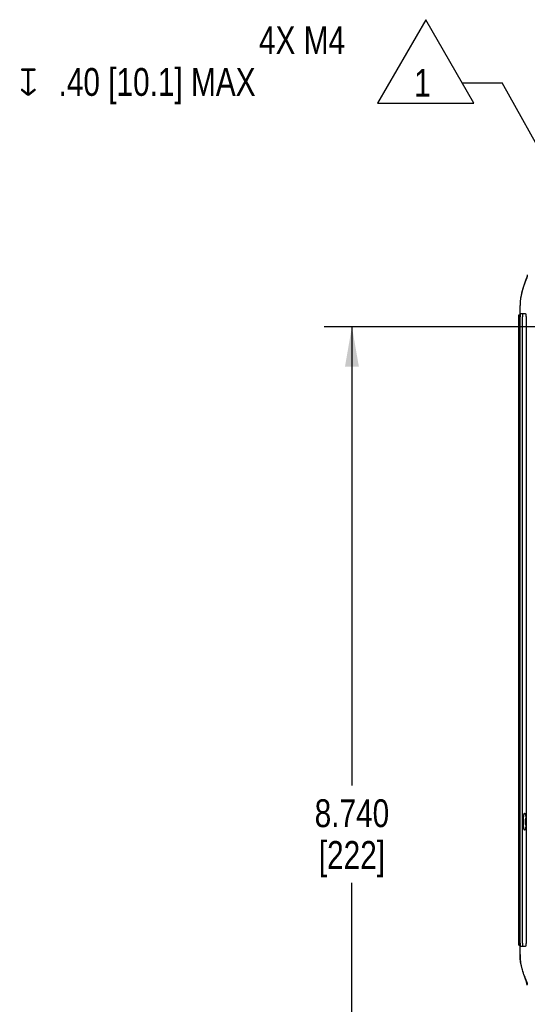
# Model space of a CAD drawing. Header units: inches. Extents: x 0 to 34, y 0 to 22.
# Tile 20 of 37: x 12.8 to 15.1, y 4.2 to 8.6. Entities that reach past the tile are written whole.
import ezdxf

# ---------------------------------------------------------------- set-up
doc = ezdxf.new("R2010")
doc.units = ezdxf.units.IN
doc.header["$LTSCALE"] = 1.87
doc.header["$MEASUREMENT"] = 0
doc.layers.get('0').update_dxf_attribs({"linetype": 'CONTINUOUS'})
for name, color, linetype in [('02___PRT_ALL_AXES', 7, 'CONTINUOUS'), ('06___PRT_ALL_SURFS', 7, 'CONTINUOUS'), ('DETAIL', 7, 'CONTINUOUS'), ('DIMENSIONS', 7, 'CONTINUOUS')]:
    doc.layers.add(name, color=color, linetype=linetype)
doc.styles.get("Standard").update_dxf_attribs({"font": 'txt', "width": 0.8})
doc.styles.add('TEXTSTYLE_1', font='gdt', dxfattribs={"width": 0.8})
doc.dimstyles.new('DIMSTYLE_3', dxfattribs={"dimtxt": 0.125, "dimasz": 0.18, "dimexe": 0.18, "dimexo": 0.0625, "dimgap": 0.09, "dimtad": 0, "dimtih": 1, "dimtoh": 1, "dimdec": 3, "dimlfac": 2, "dimzin": 4, "dimdsep": 46, "dimtxsty": 'STANDARD', "dimblk": '_FILLED', "dimblk1": '_FILLED', "dimblk2": '_FILLED', "dimcen": 0.09, "dimadec": 0, "dimazin": 0, "dimtp": 0.001, "dimtm": 0.001, "dimtfac": 1, "dimtdec": 3, "dimtofl": 0, "dimtmove": 0, "dimatfit": 3, "dimldrblk": '_FILLED', "dimfxl": 1, "dimtolj": 1, "dimtzin": 4, "dimarcsym": 0})
doc.dimstyles.get("Standard").update_dxf_attribs({"dimtxt": 0.125, "dimasz": 0.18, "dimexe": 0.18, "dimexo": 0.0625, "dimgap": 0.09, "dimtad": 0, "dimtih": 1, "dimtoh": 1, "dimdec": 3, "dimzin": 4, "dimdsep": 46, "dimtxsty": 'STANDARD', "dimblk": '_FILLED', "dimblk1": '_FILLED', "dimblk2": '_FILLED', "dimcen": 0.09, "dimadec": 0, "dimazin": 0, "dimtol": 1, "dimtp": 0.01, "dimtm": 0.01, "dimtfac": 1, "dimtdec": 3, "dimtofl": 0, "dimtmove": 0, "dimatfit": 3, "dimldrblk": '_FILLED', "dimfxl": 1, "dimtolj": 1, "dimtzin": 4, "dimarcsym": 0})

# ---------------------------------------------------------------- blocks, each defined once
blk = doc.blocks.new('_FILLED')
at = {"color": 0, "linetype": 'BYBLOCK'}
blk.add_solid([(0, 0), (-1, 0.174), (-1, -0.174)], dxfattribs=at)
blk = doc.blocks.new('*D7')
at = {"layer": 'DIMENSIONS', "color": 2, "linetype": 'CONTINUOUS'}
for p, q in [((15.4831, 7.2438), (14.152, 7.2438)), ((14.277, 7.2438), (14.277, 5.1838)), ((14.277, 2.8738), (14.277, 4.7463)), ((15.4831, 2.8738), (14.152, 2.8738))]:
    blk.add_line(p, q, dxfattribs=at)
at = {"layer": 'DIMENSIONS', "color": 2, "linetype": 'CONTINUOUS', "xscale": 0.18, "yscale": 0.18, "zscale": 0.18}
for p, rotation in [((14.277, 7.2438), 90), ((14.277, 2.8738), 270)]:
    blk.add_blockref('_FILLED', p, dxfattribs=dict(at, rotation=rotation))
at = {"layer": 'DIMENSIONS', "color": 2, "linetype": 'CONTINUOUS', "insert": (14.277, 5.1213), "char_height": 0.125, "width": 0.5, "attachment_point": 2, "line_spacing_factor": 0.9}
blk.add_mtext('8.740\\P[222]', dxfattribs=at)
blk = doc.blocks.new('FLAG_TRIANGLE_BL14', base_point=(13.8674, 8.4353))
at = {"layer": 'DETAIL', "color": 2, "linetype": 'CONTINUOUS'}
for p, q in [((14.6084, 8.6226), (14.3921, 8.248)), ((14.8247, 8.248), (14.6084, 8.6226)), ((14.7723, 8.3388), (14.9523, 8.3388)), ((14.3921, 8.248), (14.8247, 8.248))]:
    blk.add_line(p, q, dxfattribs=at)
at = {"layer": 'DETAIL', "color": 2, "linetype": 'CONTINUOUS', "width": 0.8}
for s, p in [('4X M4', (13.8596, 8.4681)), ('.40 [10.1] MAX', (12.9596, 8.2806)), ('1', (14.5567, 8.2763))]:
    blk.add_text(s, height=0.125, dxfattribs=at).set_placement(p)
at = {"layer": 'DETAIL', "color": 2, "linetype": 'CONTINUOUS', "style": 'TEXTSTYLE_1'}
blk.add_text('x', height=0.125, dxfattribs=at).set_placement((12.7826, 8.2806))

msp = doc.modelspace()

# ---------------------------------------------------------------- linework, layer by layer
at = {"color": 7, "linetype": 'CONTINUOUS'}
for p, q in [((15.02702, 4.46678), (15.02702, 7.29678)), ((15.02702, 7.29678), (15.03202, 7.29678)), ((15.03202, 7.34021), (15.03202, 7.33928)), ((15.03202, 4.42428), (15.03202, 7.33928)), ((15.03319, 7.29388), (15.03338, 7.29892)), ((15.03412, 7.30356), (15.0556, 7.30319)), ((15.03313, 7.28678), (15.03313, 7.28803)), ((15.03313, 4.47678), (15.03313, 7.28678)), ((15.04316, 4.47553), (15.04316, 7.28803)), ((15.05868, 7.28803), (15.05868, 4.47553)), ((15.02702, 4.46678), (15.03202, 4.46678)), ((15.03313, 4.47553), (15.03313, 4.47678)), ((15.03202, 4.42335), (15.03202, 4.42428)), ((15.0556, 4.46038), (15.03412, 4.46)), ((15.06115, 4.30149), (15.05325, 4.32252)), ((15.05722, 4.31216), (15.05395, 4.32068)), ((15.06035, 4.30379), (15.06015, 4.30433)), ((15.06452, 4.28678), (15.06115, 4.30149))]:
    msp.add_line(p, q, dxfattribs=at)
for centre, radius, start, end in [((15.69215, 7.19813), 0.68352, 159.18284, 159.86207), ((15.30532, 7.28808), 0.27218, 178.77877, 180.00987), ((15.29204, 4.47535), 0.25891, 179.95857, 181.25279), ((15.69215, 4.56544), 0.68352, 200.13793, 200.81716), ((14.90071, 4.24637), 0.16965, 18.92245, 19.21725), ((14.92998, 4.25636), 0.13872, 18.15825, 18.94303)]:
    msp.add_arc(centre, radius, start, end, dxfattribs=at)
for points, knots in [([(15.06452, 7.47678), (15.06452, 7.47578), (15.06432, 7.4736), (15.06363, 7.47016), (15.06256, 7.4663), (15.0606, 7.46032), (15.05742, 7.45186), (15.05469, 7.44484), (15.05325, 7.44104)], [0, 0, 0, 0, 0.0803635, 0.173469, 0.2797666, 0.3991997, 0.6760115, 1, 1, 1, 1]), ([(15.05041, 7.43345), (15.04809, 7.42709), (15.04342, 7.41348), (15.0375, 7.39151), (15.03317, 7.36679), (15.03206, 7.34932), (15.03202, 7.34021)], [0, 0, 0, 0, 0.2129046, 0.4515797, 0.7139678, 1, 1, 1, 1]), ([(15.03338, 7.29892), (15.03342, 7.29958), (15.0335, 7.30073), (15.03365, 7.30217), (15.03382, 7.30306), (15.03396, 7.30346), (15.03407, 7.30356), (15.03412, 7.30356)], [0, 0, 0, 0, 0.4152872, 0.7255446, 0.9191523, 0.9719324, 1, 1, 1, 1]), ([(15.04415, 7.30339), (15.0441, 7.30339), (15.044, 7.30329), (15.04386, 7.3029), (15.04369, 7.30205), (15.04354, 7.30065), (15.0434, 7.29877), (15.04329, 7.29647), (15.04322, 7.29384), (15.04317, 7.29099), (15.04316, 7.28903), (15.04316, 7.28803)], [0, 0, 0, 0, 0.0084634, 0.0241941, 0.0817394, 0.1739453, 0.2974696, 0.4479271, 0.6197407, 0.8065368, 1, 1, 1, 1]), ([(15.0556, 7.30319), (15.05583, 7.30318), (15.05618, 7.30296), (15.05653, 7.30251), (15.05694, 7.30178), (15.05738, 7.30052), (15.05783, 7.29866), (15.0582, 7.29639), (15.05848, 7.2938), (15.05865, 7.29097), (15.05868, 7.28902), (15.05868, 7.28803)], [0, 0, 0, 0, 0.0419112, 0.0709737, 0.1068475, 0.2001443, 0.3211748, 0.4669879, 0.6328931, 0.81318, 1, 1, 1, 1]), ([(15.05239, 4.98307), (15.05219, 4.98307), (15.05174, 4.98323), (15.05119, 4.98382), (15.05068, 4.98473), (15.05019, 4.98597), (15.04974, 4.98754), (15.04931, 4.98943), (15.04892, 4.99162), (15.04844, 4.99508), (15.04795, 4.99999), (15.04755, 5.00645), (15.0473, 5.01348), (15.04722, 5.02078), (15.0473, 5.02809), (15.04755, 5.03511), (15.04795, 5.04157), (15.04844, 5.04649), (15.04892, 5.04995), (15.04931, 5.05214), (15.04974, 5.05402), (15.05019, 5.05559), (15.05068, 5.05684), (15.05119, 5.05774), (15.05174, 5.05834), (15.05219, 5.0585), (15.05239, 5.05849)], [0, 0, 0, 0, 0.0076313, 0.0174555, 0.0306819, 0.047766, 0.0688199, 0.0937613, 0.1224457, 0.154688, 0.2286668, 0.3130657, 0.404691, 0.5000003, 0.5953095, 0.6869348, 0.7713337, 0.8453126, 0.8775549, 0.9062391, 0.9311804, 0.9522341, 0.9693181, 0.9825445, 0.9923687, 1, 1, 1, 1]), ([(15.05239, 5.05849), (15.05276, 5.05849), (15.05336, 5.05806), (15.05393, 5.05728), (15.05443, 5.05638), (15.05491, 5.05524), (15.05559, 5.05328), (15.05637, 5.05029), (15.05718, 5.04609), (15.05787, 5.0412), (15.05841, 5.03574), (15.05866, 5.03192), (15.05875, 5.02994)], [0, 0, 0, 0, 0.0374319, 0.0646509, 0.0987426, 0.140031, 0.1885116, 0.30626, 0.4499599, 0.6162892, 0.8012508, 1, 1, 1, 1]), ([(15.05875, 5.01162), (15.05866, 5.00964), (15.05841, 5.00582), (15.05787, 5.00036), (15.05718, 4.99547), (15.05637, 4.99128), (15.05559, 4.98828), (15.05491, 4.98633), (15.05443, 4.98519), (15.05393, 4.98429), (15.05336, 4.9835), (15.05276, 4.98308), (15.05239, 4.98307)], [0, 0, 0, 0, 0.1987494, 0.3837115, 0.5500411, 0.6937411, 0.811489, 0.8599693, 0.9012574, 0.935349, 0.962568, 1, 1, 1, 1]), ([(15.03412, 4.46), (15.03404, 4.46), (15.03388, 4.46029), (15.03377, 4.46076), (15.03363, 4.46161), (15.03352, 4.46273), (15.03341, 4.46415), (15.03328, 4.46649), (15.03322, 4.46837), (15.03319, 4.46969)], [0, 0, 0, 0, 0.0239225, 0.0776514, 0.1634885, 0.2803782, 0.4257027, 0.5965569, 1, 1, 1, 1]), ([(15.04316, 4.47553), (15.04316, 4.47453), (15.04317, 4.47257), (15.04322, 4.46972), (15.04329, 4.4671), (15.0434, 4.4648), (15.04354, 4.46291), (15.04369, 4.46152), (15.04386, 4.46067), (15.044, 4.46028), (15.0441, 4.46018), (15.04415, 4.46018)], [0, 0, 0, 0, 0.1934631, 0.3802591, 0.5520727, 0.7025303, 0.8260546, 0.9182606, 0.9758059, 0.9915366, 1, 1, 1, 1]), ([(15.05868, 4.47553), (15.05868, 4.47454), (15.05865, 4.47259), (15.05848, 4.46977), (15.0582, 4.46717), (15.05783, 4.46491), (15.05738, 4.46305), (15.05694, 4.46179), (15.05653, 4.46105), (15.05618, 4.46061), (15.05583, 4.46038), (15.0556, 4.46038)], [0, 0, 0, 0, 0.1867989, 0.3670421, 0.5329432, 0.6787763, 0.7998295, 0.8931437, 0.9290215, 0.9580869, 1, 1, 1, 1]), ([(15.05041, 4.33011), (15.04809, 4.33648), (15.04342, 4.35008), (15.0375, 4.37205), (15.03317, 4.39678), (15.03206, 4.41425), (15.03202, 4.42335)], [0, 0, 0, 0, 0.2129046, 0.4515797, 0.7139678, 1, 1, 1, 1])]:
    msp.add_open_spline(points, degree=3, knots=knots, dxfattribs=at)
at = {"layer": '02___PRT_ALL_AXES', "color": 7, "linetype": 'CONTINUOUS'}
msp.add_arc((15.10202, 5.02078), 0.0475, 158.03555, 201.96417, dxfattribs=at)
at = {"layer": '06___PRT_ALL_SURFS', "color": 7, "linetype": 'CONTINUOUS'}
for p, q in [((15.05133, 7.43595), (15.047, 7.42381)), ((15.05074, 7.43434), (15.05049, 7.43366)), ((15.05564, 7.44729), (15.05133, 7.43595)), ((15.05885, 7.4557), (15.05631, 7.44905)), ((15.06006, 7.459), (15.05713, 7.45119)), ((15.0611, 7.46192), (15.05885, 7.4557)), ((15.06171, 7.46374), (15.05978, 7.45822)), ((15.06331, 7.46907), (15.06171, 7.46374)), ((15.06376, 7.47139), (15.06331, 7.46907)), ((15.03929, 7.39764), (15.03628, 7.38385)), ((15.04272, 7.41027), (15.03929, 7.39764)), ((15.047, 7.42381), (15.04306, 7.41143)), ((15.0324, 7.35193), (15.03202, 7.33928)), ((15.03402, 7.36979), (15.03259, 7.35557)), ((15.03628, 7.38385), (15.03402, 7.36979)), ((15.05508, 4.31772), (15.05735, 4.31183)), ((15.05612, 4.31503), (15.06047, 4.30338)), ((15.05696, 4.31206), (15.05844, 4.30847)), ((15.05943, 4.30603), (15.05696, 4.31206)), ((15.05735, 4.31183), (15.05948, 4.30615)), ((15.05844, 4.30847), (15.05965, 4.30544)), ((15.05897, 4.30715), (15.05965, 4.30544)), ((15.05948, 4.30615), (15.0598, 4.30526)), ((15.05965, 4.30544), (15.05995, 4.30468)), ((15.05966, 4.30541), (15.06058, 4.30303)), ((15.0598, 4.30526), (15.06037, 4.30364)), ((15.06018, 4.30416), (15.06032, 4.30379)), ((15.06047, 4.30338), (15.06064, 4.30293)), ((15.06048, 4.30328), (15.0606, 4.30297)), ((15.0606, 4.30297), (15.06124, 4.30124)), ((15.06064, 4.30293), (15.0608, 4.30249)), ((15.06078, 4.30257), (15.06125, 4.30121)), ((15.06116, 4.30145), (15.06126, 4.30117)), ((15.06119, 4.30134), (15.06156, 4.30029)), ((15.06125, 4.30121), (15.06154, 4.30034))]:
    msp.add_line(p, q, dxfattribs=at)
for points in [[(15.0643, 7.47403), (15.06319, 7.46861), (15.06154, 7.46322), (15.05954, 7.45757), (15.05939, 7.45715)], [(15.06452, 7.47678), (15.06418, 7.47311), (15.06252, 7.46629), (15.06006, 7.459)], [(15.06452, 7.47678), (15.06428, 7.47374), (15.06293, 7.4677), (15.0611, 7.46192)], [(15.05059, 7.43395), (15.0473, 7.42469), (15.04414, 7.41502)], [(15.05713, 7.45119), (15.05391, 7.44281), (15.05059, 7.43395)], [(15.05978, 7.45822), (15.05761, 7.45243), (15.05302, 7.44044)], [(15.06419, 7.47318), (15.06358, 7.47014), (15.06277, 7.46712), (15.06188, 7.46424), (15.06092, 7.46141), (15.0599, 7.45855), (15.05939, 7.45716)], [(15.04414, 7.41502), (15.0412, 7.40499), (15.03857, 7.39463), (15.03631, 7.38396), (15.03516, 7.37711)], [(15.03259, 7.35557), (15.03203, 7.34128), (15.03202, 7.33928)], [(15.03227, 7.34978), (15.03224, 7.34934), (15.03202, 7.33928)], [(15.03202, 4.42428), (15.03202, 4.42264), (15.03216, 4.41512), (15.03249, 4.40778), (15.03301, 4.40063), (15.0337, 4.39366), (15.03456, 4.38689), (15.03557, 4.38032), (15.03673, 4.37396), (15.03802, 4.3678), (15.03944, 4.36178), (15.04099, 4.35587), (15.04267, 4.35008), (15.04447, 4.34438), (15.04643, 4.33864), (15.04851, 4.33293), (15.0505, 4.32778), (15.05203, 4.32395), (15.05311, 4.3213), (15.0539, 4.31939), (15.05708, 4.31176)], [(15.0608, 4.30249), (15.06095, 4.30207), (15.06111, 4.3016)], [(15.06156, 4.30029), (15.06322, 4.29481), (15.06437, 4.28917)]]:
    msp.add_lwpolyline(points, dxfattribs=at)

# ---------------------------------------------------------------- block references
at = {"layer": 'DETAIL', "color": 2, "linetype": 'CONTINUOUS'}
msp.add_blockref('FLAG_TRIANGLE_BL14', (13.86744, 8.43528), dxfattribs=at)

# ---------------------------------------------------------------- dimensions: what is measured, and where the dimension line sits
at = {"layer": 'DIMENSIONS', "color": 2, "linetype": 'CONTINUOUS'}
dim = msp.add_linear_dim(base=(14.27702, 2.87378), p1=(15.48309, 7.24378), p2=(15.48309, 2.87378), angle=270, dimstyle='DIMSTYLE_3', dxfattribs=at)
dim.commit()
dim.dimension.update_dxf_attribs({"geometry": '*D7', "text_midpoint": (14.12702, 4.96503), "dimtype": 160})

# ---------------------------------------------------------------- leaders
at = {"layer": 'DETAIL', "color": 2, "linetype": 'CONTINUOUS'}
msp.add_leader([(15.51949, 7.31755), (14.95232, 8.33878)], dimstyle='STANDARD', override={"dimtad": 0}, dxfattribs=at)

doc.saveas('drawing.dxf')
